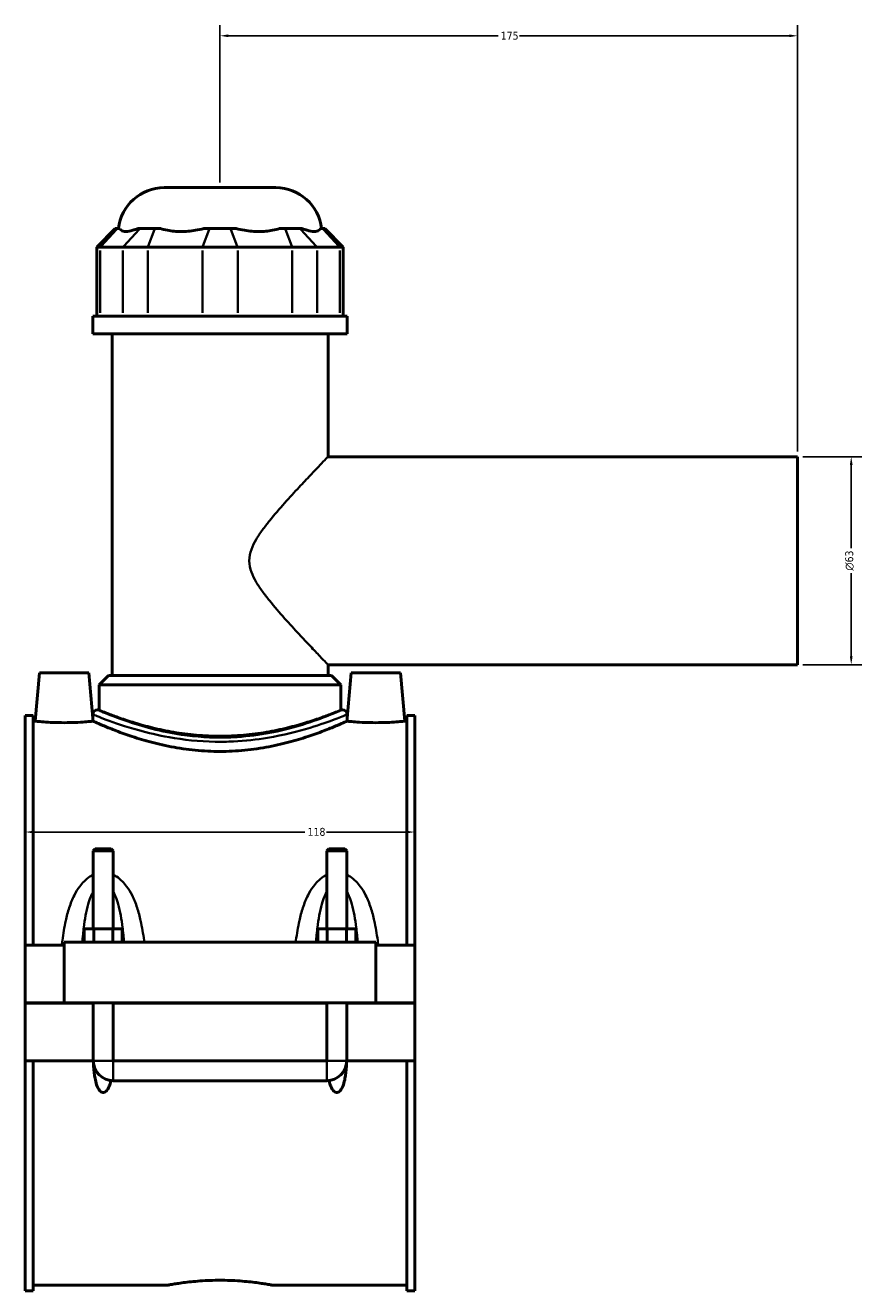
# Model space of a CAD drawing. Header units: millimetres. Extents: x -277 to 997, y -139 to 1176.
# Tile 1 of 7: x -277 to -24, y 260 to 644. Entities that reach past the tile are written whole.
import ezdxf

# ---------------------------------------------------------------- set-up
doc = ezdxf.new("R2010")
doc.units = ezdxf.units.MM
for name, color, linetype, lineweight in [('Dimension (ANSI)', 7, 'Continuous', 25), ('Visible (ANSI)', 7, 'Continuous', 50), ('Visible Narrow (ANSI)', 7, 'Continuous', 35)]:
    doc.layers.add(name, color=color, linetype=linetype, lineweight=lineweight)
doc.styles.add('Note Text (ANSI)', font='tahoma.ttf')
doc.dimstyles.new('Default - mm (ANSI)', dxfattribs={"dimtxt": 2.4, "dimasz": 2.5, "dimexe": 3.175, "dimexo": 1.6002, "dimgap": 0.8, "dimtad": 0, "dimtoh": 1, "dimdec": 0, "dimrnd": 1e-08, "dimzin": 4, "dimdsep": 46, "dimtxsty": 'Note Text (ANSI)', "dimcen": 0.09, "dimdle": 10, "dimclrd": 256, "dimclre": 256, "dimclrt": 5, "dimadec": 1, "dimazin": 1, "dimtfac": 1.27, "dimtofl": 0, "dimtmove": 0, "dimatfit": 3, "dimfxl": 1, "dimtolj": 1, "dimtzin": 4, "dimlwd": -1, "dimlwe": -1, "dimarcsym": 0})

# ---------------------------------------------------------------- blocks, each defined once
blk = doc.blocks.new('*D7')
at = {"layer": 'Defpoints', "color": 0, "transparency": 16777216}
for p in [(-276.95, 399.66), (-158.95, 399.66), (-158.95, 399.17)]:
    blk.add_point(p, dxfattribs=at)
at = {"layer": 'Dimension (ANSI)', "transparency": 16777216}
for p, q in [((-274.45, 399.17), (-192.21, 399.17)), ((-161.45, 399.17), (-185.69, 399.17))]:
    blk.add_line(p, q, dxfattribs=at)
for points in [[(-274.45, 399.59), (-274.45, 398.76), (-276.95, 399.17)], [(-161.45, 399.59), (-161.45, 398.76), (-158.95, 399.17)]]:
    blk.add_solid(points, dxfattribs=at)
at = {"layer": 'Dimension (ANSI)', "color": 5, "transparency": 16777216, "insert": (-191.41, 400.43), "char_height": 2.4, "attachment_point": 1, "style": 'Note Text (ANSI)'}
blk.add_mtext('\\A1;118', dxfattribs=at)
blk = doc.blocks.new('*D8')
at = {"layer": 'Defpoints', "color": 0, "transparency": 16777216}
for p in [(-217.95, 640.36), (-217.95, 594.36), (-42.95, 512.86)]:
    blk.add_point(p, dxfattribs=at)
at = {"layer": 'Dimension (ANSI)', "transparency": 16777216}
for p, q in [((-217.95, 595.96), (-217.95, 643.53)), ((-215.45, 640.36), (-133.68, 640.36)), ((-45.45, 640.36), (-127.21, 640.36)), ((-42.95, 514.46), (-42.95, 643.53))]:
    blk.add_line(p, q, dxfattribs=at)
for points in [[(-215.45, 640.77), (-215.45, 639.94), (-217.95, 640.36)], [(-45.45, 640.77), (-45.45, 639.94), (-42.95, 640.36)]]:
    blk.add_solid(points, dxfattribs=at)
at = {"layer": 'Dimension (ANSI)', "color": 5, "transparency": 16777216, "insert": (-132.88, 641.59), "char_height": 2.4, "attachment_point": 1, "style": 'Note Text (ANSI)'}
blk.add_mtext('\\A1;175', dxfattribs=at)
blk = doc.blocks.new('*D9')
at = {"layer": 'Defpoints', "color": 0, "transparency": 16777216}
for p in [(-42.95, 512.86), (-42.95, 449.86), (-26.68, 449.86)]:
    blk.add_point(p, dxfattribs=at)
at = {"layer": 'Dimension (ANSI)', "transparency": 16777216}
for p, q in [((-41.35, 512.86), (-23.5, 512.86)), ((-26.68, 510.36), (-26.68, 485.16)), ((-26.68, 452.36), (-26.68, 477.55)), ((-41.35, 449.86), (-23.5, 449.86))]:
    blk.add_line(p, q, dxfattribs=at)
for points in [[(-27.09, 510.36), (-26.26, 510.36), (-26.68, 512.86)], [(-27.09, 452.36), (-26.26, 452.36), (-26.68, 449.86)]]:
    blk.add_solid(points, dxfattribs=at)
at = {"layer": 'Dimension (ANSI)', "color": 5, "transparency": 16777216, "insert": (-28.48, 478.35), "char_height": 2.4, "attachment_point": 1, "rotation": 90, "style": 'Note Text (ANSI)'}
blk.add_mtext('\\A1;{\\fAIGDT|b0|i0;\\H2.4000;\\ln}\\fTahoma|b0|i0;\\H2.4000;63', dxfattribs=at)

msp = doc.modelspace()

# ---------------------------------------------------------------- linework, layer by layer
at = {"layer": 'Visible (ANSI)'}
for p, q in [((-234.84, 594.36), (-201.05, 594.36)), ((-249.69, 581.97), (-255.29, 576.37)), ((-249.69, 581.97), (-249.05, 581.97)), ((-248.35, 581.97), (-249.05, 581.97)), ((-242.22, 581.97), (-242.92, 581.97)), ((-242.22, 581.97), (-237.67, 581.97)), ((-235.98, 581.97), (-237.67, 581.97)), ((-221.16, 581.97), (-222.85, 581.97)), ((-221.16, 581.97), (-214.73, 581.97)), ((-213.04, 581.97), (-214.73, 581.97)), ((-198.22, 581.97), (-199.91, 581.97)), ((-198.22, 581.97), (-193.68, 581.97)), ((-192.98, 581.97), (-193.68, 581.97)), ((-186.84, 581.97), (-187.54, 581.97)), ((-186.84, 581.97), (-186.2, 581.97)), ((-186.2, 581.97), (-180.6, 576.37)), ((-254.23, 576.37), (-255.29, 576.37)), ((-255.29, 576.37), (-255.29, 555.42)), ((-254.23, 576.37), (-247.39, 576.37)), ((-239.81, 576.37), (-247.39, 576.37)), ((-239.81, 576.37), (-223.3, 576.37)), ((-212.59, 576.37), (-223.3, 576.37)), ((-212.59, 576.37), (-196.08, 576.37)), ((-188.5, 576.37), (-196.08, 576.37)), ((-188.5, 576.37), (-181.67, 576.37)), ((-180.6, 576.37), (-181.67, 576.37)), ((-180.6, 576.37), (-180.6, 555.42)), ((-179.45, 555.42), (-256.45, 555.42)), ((-256.45, 550.11), (-256.45, 555.42)), ((-179.45, 550.11), (-179.45, 555.42)), ((-179.45, 550.11), (-256.45, 550.11)), ((-250.67, 446.61), (-250.67, 550.11)), ((-185.22, 512.86), (-185.22, 550.11)), ((-185.22, 512.86), (-42.95, 512.86)), ((-42.95, 449.86), (-42.95, 512.86)), ((-185.22, 446.61), (-185.22, 449.86)), ((-185.22, 449.86), (-42.95, 449.86)), ((-272.65, 447.36), (-273.92, 432.76)), ((-272.65, 447.36), (-257.65, 447.36)), ((-257.65, 447.36), (-256.45, 433.64)), ((-251.72, 446.61), (-254.52, 443.81)), ((-251.72, 446.61), (-184.17, 446.61)), ((-184.17, 446.61), (-181.37, 443.81)), ((-178.25, 447.36), (-179.45, 433.64)), ((-163.25, 447.36), (-178.25, 447.36)), ((-163.25, 447.36), (-161.97, 432.76)), ((-181.37, 443.81), (-254.52, 443.81)), ((-254.52, 436.17), (-254.52, 443.81)), ((-181.37, 436.17), (-181.37, 443.81)), ((-276.95, 364.86), (-276.95, 434.46)), ((-274.59, 434.46), (-276.95, 434.46)), ((-274.59, 434.46), (-274.59, 364.86)), ((-256.45, 434.77), (-256.45, 433.64)), ((-254.52, 436.17), (-255.05, 436.17)), ((-180.85, 436.17), (-181.37, 436.17)), ((-179.45, 434.77), (-179.45, 433.64)), ((-161.31, 434.46), (-161.31, 364.86)), ((-158.95, 434.46), (-161.31, 434.46)), ((-158.95, 364.86), (-158.95, 434.46)), ((-274.59, 432.76), (-273.92, 432.76)), ((-161.97, 432.76), (-161.31, 432.76)), ((-255.75, 394.07), (-256.35, 393.47)), ((-256.35, 393.47), (-250.35, 393.47)), ((-256.35, 393.47), (-256.35, 369.86)), ((-250.95, 394.07), (-255.75, 394.07)), ((-250.95, 394.07), (-250.35, 393.47)), ((-250.35, 393.47), (-250.35, 369.86)), ((-184.95, 394.07), (-185.55, 393.47)), ((-185.55, 393.47), (-179.55, 393.47)), ((-185.55, 369.86), (-185.55, 393.47)), ((-180.15, 394.07), (-184.95, 394.07)), ((-180.15, 394.07), (-179.55, 393.47)), ((-179.55, 369.86), (-179.55, 393.47)), ((-259.12, 365.86), (-259.12, 369.86)), ((-256.23, 369.86), (-259.12, 369.86)), ((-256.23, 365.86), (-256.23, 369.86)), ((-250.46, 369.86), (-256.23, 369.86)), ((-250.46, 365.86), (-250.46, 369.86)), ((-247.57, 369.86), (-250.46, 369.86)), ((-247.57, 365.86), (-247.57, 369.86)), ((-188.32, 365.86), (-188.32, 369.86)), ((-185.43, 369.86), (-188.32, 369.86)), ((-185.43, 365.86), (-185.43, 369.86)), ((-179.66, 369.86), (-185.43, 369.86)), ((-179.66, 365.86), (-179.66, 369.86)), ((-176.77, 369.86), (-179.66, 369.86)), ((-176.77, 365.86), (-176.77, 369.86)), ((-276.95, 364.86), (-265.15, 364.86)), ((-276.95, 347.41), (-276.95, 364.86)), ((-265.15, 365.86), (-265.15, 347.41)), ((-265.15, 365.86), (-170.75, 365.86)), ((-170.75, 347.41), (-170.75, 365.86)), ((-170.75, 364.86), (-158.95, 364.86)), ((-158.95, 364.86), (-158.95, 347.41)), ((-276.95, 347.41), (-265.15, 347.41)), ((-276.95, 329.86), (-276.95, 347.31)), ((-256.35, 347.31), (-276.95, 347.31)), ((-265.15, 347.41), (-170.75, 347.41)), ((-256.35, 347.41), (-256.35, 347.31)), ((-256.35, 329.86), (-256.35, 347.31)), ((-250.35, 347.41), (-250.35, 347.31)), ((-250.35, 347.31), (-250.35, 329.86)), ((-185.55, 347.31), (-250.35, 347.31)), ((-185.55, 347.31), (-185.55, 347.41)), ((-185.55, 329.86), (-185.55, 347.31)), ((-179.55, 347.31), (-179.55, 347.41)), ((-179.55, 347.31), (-179.55, 329.86)), ((-158.95, 347.31), (-179.55, 347.31)), ((-170.75, 347.41), (-158.95, 347.41)), ((-158.95, 347.31), (-158.95, 329.86)), ((-276.95, 260.25), (-276.95, 329.86)), ((-276.95, 329.86), (-256.35, 329.86)), ((-274.59, 329.86), (-274.59, 260.25)), ((-250.35, 329.86), (-185.55, 329.86)), ((-179.55, 329.86), (-158.95, 329.86)), ((-161.31, 329.86), (-161.31, 260.25)), ((-158.95, 260.25), (-158.95, 329.86)), ((-250.35, 323.86), (-185.55, 323.86)), ((-274.59, 261.96), (-233.63, 261.96)), ((-202.27, 261.96), (-161.31, 261.96)), ((-274.59, 260.25), (-276.95, 260.25)), ((-158.95, 260.25), (-161.31, 260.25))]:
    msp.add_line(p, q, dxfattribs=at)
for centre, radius, start, end in [((-234.84, 580.36), 14, 90, 173.3964), ((-201.05, 580.36), 14, 6.6036, 90), ((-255.05, 434.77), 1.4, 90, 180), ((-180.85, 434.77), 1.4, 0, 90), ((-250.35, 329.86), 6, 180, 270), ((-185.55, 329.86), 6, 270, 0)]:
    msp.add_arc(centre, radius, start, end, dxfattribs=at)
for points, knots in [([(-248.35, 581.97), (-248.25, 581.75), (-248.09, 581.57), (-247.54, 581.18), (-247.04, 581.06), (-246.47, 581.06), (-245.91, 581.06), (-245.19, 581.18), (-243.9, 581.57), (-243.42, 581.75), (-242.92, 581.97)], [-0.681737, -0.681737, -0.681737, -0.681737, -0.441391, -0.441391, 0, 0, 0, 0.441391, 0.441391, 0.681737, 0.681737, 0.681737, 0.681737]), ([(-235.98, 581.97), (-235.33, 581.75), (-234.63, 581.57), (-232.56, 581.18), (-231.12, 581.06), (-229.76, 581.06), (-228.4, 581.06), (-226.88, 581.18), (-224.51, 581.57), (-223.67, 581.75), (-222.85, 581.97)], [-0.681737, -0.681737, -0.681737, -0.681737, -0.441391, -0.441391, 0, 0, 0, 0.441391, 0.441391, 0.681737, 0.681737, 0.681737, 0.681737]), ([(-213.04, 581.97), (-212.23, 581.75), (-211.39, 581.57), (-209.02, 581.18), (-207.49, 581.06), (-206.13, 581.06), (-204.77, 581.06), (-203.34, 581.18), (-201.27, 581.57), (-200.57, 581.75), (-199.91, 581.97)], [-0.681737, -0.681737, -0.681737, -0.681737, -0.441391, -0.441391, 0, 0, 0, 0.441391, 0.441391, 0.681737, 0.681737, 0.681737, 0.681737]), ([(-192.98, 581.97), (-192.48, 581.75), (-191.99, 581.57), (-190.71, 581.18), (-189.99, 581.06), (-189.42, 581.06), (-188.86, 581.06), (-188.35, 581.18), (-187.8, 581.57), (-187.65, 581.75), (-187.54, 581.97)], [-0.681737, -0.681737, -0.681737, -0.681737, -0.441391, -0.441391, 0, 0, 0, 0.441391, 0.441391, 0.681737, 0.681737, 0.681737, 0.681737]), ([(-256.43, 432.75), (-256.44, 433.01), (-256.44, 433.27), (-256.44, 433.5), (-256.45, 433.55), (-256.45, 433.62), (-256.45, 433.64), (-256.45, 433.64)], [1.0273188, 1.0273188, 1.0273188, 1.0273188, 1.1113306, 1.1113306, 1.1374372, 1.1374372, 1.1635439, 1.1635439, 1.1635439, 1.1635439]), ([(-179.45, 433.64), (-179.45, 433.64), (-179.45, 433.62), (-179.45, 433.55), (-179.45, 433.5), (-179.45, 433.27), (-179.46, 433.01), (-179.46, 432.75)], [1.1635439, 1.1635439, 1.1635439, 1.1635439, 1.1896505, 1.1896505, 1.2157572, 1.2157572, 1.2997689, 1.2997689, 1.2997689, 1.2997689]), ([(-256.43, 432.75), (-256.53, 432.74), (-256.73, 432.72), (-257.48, 432.65), (-258.15, 432.59), (-259.71, 432.47), (-260.7, 432.41), (-262.86, 432.32), (-264.04, 432.3), (-266.25, 432.3), (-267.43, 432.32), (-269.6, 432.41), (-270.58, 432.47), (-272.14, 432.59), (-272.81, 432.65), (-273.71, 432.73), (-273.92, 432.76), (-273.92, 432.76)], [1.430253, 1.430253, 1.430253, 1.430253, 1.658012, 1.658012, 1.989476, 1.989476, 2.321287, 2.321287, 2.653097, 2.653097, 2.984908, 2.984908, 3.316719, 3.316719, 3.648183, 3.648183, 3.979646, 3.979646, 3.979646, 3.979646]), ([(-179.46, 432.75), (-179.52, 432.72), (-179.76, 432.62), (-180.68, 432.21), (-181.43, 431.88), (-183.41, 431.04), (-184.63, 430.54), (-187.45, 429.45), (-189.04, 428.87), (-192.41, 427.73), (-194.33, 427.14), (-198.49, 426), (-200.75, 425.47), (-205.48, 424.56), (-207.96, 424.2), (-212.96, 423.71), (-215.49, 423.59), (-220.41, 423.59), (-222.93, 423.71), (-227.94, 424.2), (-230.41, 424.56), (-235.14, 425.47), (-237.4, 426), (-241.57, 427.14), (-243.48, 427.73), (-246.86, 428.87), (-248.45, 429.45), (-251.26, 430.54), (-252.49, 431.04), (-254.46, 431.88), (-255.22, 432.21), (-256.14, 432.62), (-256.37, 432.72), (-256.43, 432.75)], [5.999725, 5.999725, 5.999725, 5.999725, 6.630981, 6.630981, 7.367196, 7.367196, 8.103411, 8.103411, 8.839627, 8.839627, 9.577103, 9.577103, 10.314579, 10.314579, 11.052055, 11.052055, 11.789532, 11.789532, 12.527008, 12.527008, 13.264484, 13.264484, 14.00196, 14.00196, 14.739436, 14.739436, 15.475652, 15.475652, 16.211867, 16.211867, 16.948082, 16.948082, 17.579338, 17.579338, 17.579338, 17.579338]), ([(-161.97, 432.76), (-161.97, 432.76), (-162.19, 432.73), (-163.08, 432.65), (-163.75, 432.59), (-165.31, 432.47), (-166.3, 432.41), (-168.46, 432.32), (-169.64, 432.3), (-170.75, 432.3), (-171.85, 432.3), (-173.03, 432.32), (-175.2, 432.41), (-176.18, 432.47), (-177.74, 432.59), (-178.41, 432.65), (-179.17, 432.72), (-179.37, 432.74), (-179.46, 432.75)], [3.979646, 3.979646, 3.979646, 3.979646, 4.31111, 4.31111, 4.642574, 4.642574, 4.974384, 4.974384, 5.306195, 5.306195, 5.306195, 5.638006, 5.638006, 5.969816, 5.969816, 6.30128, 6.30128, 6.52904, 6.52904, 6.52904, 6.52904]), ([(-251.01, 323.89), (-251.11, 323.48), (-251.23, 323.05), (-251.59, 322.01), (-251.86, 321.4), (-252.39, 320.76), (-252.55, 320.6), (-252.83, 320.43), (-252.93, 320.38), (-253.13, 320.32), (-253.24, 320.3), (-253.45, 320.3), (-253.56, 320.32), (-253.76, 320.38), (-253.86, 320.43), (-254.14, 320.6), (-254.3, 320.76), (-254.84, 321.4), (-255.11, 322.01), (-255.54, 323.27), (-255.7, 323.94), (-256.04, 325.71), (-256.17, 326.94), (-256.26, 328.48), (-256.28, 328.75), (-256.29, 329.02)], [1.539175, 1.539175, 1.539175, 1.539175, 1.665244, 1.665244, 1.859039, 1.859039, 1.922937, 1.922937, 1.954886, 1.954886, 1.986835, 1.986835, 2.018784, 2.018784, 2.050733, 2.050733, 2.11463, 2.11463, 2.308426, 2.308426, 2.502221, 2.502221, 2.870083, 2.870083, 2.946888, 2.946888, 2.946888, 2.946888]), ([(-179.61, 329.02), (-179.62, 328.75), (-179.63, 328.48), (-179.73, 326.94), (-179.85, 325.71), (-180.19, 323.94), (-180.35, 323.27), (-180.79, 322.01), (-181.06, 321.4), (-181.59, 320.76), (-181.75, 320.6), (-182.03, 320.43), (-182.13, 320.38), (-182.33, 320.32), (-182.44, 320.3), (-182.65, 320.3), (-182.76, 320.32), (-182.96, 320.38), (-183.06, 320.43), (-183.34, 320.6), (-183.5, 320.76), (-184.04, 321.4), (-184.31, 322.01), (-184.67, 323.05), (-184.78, 323.48), (-184.88, 323.89)], [1.026781, 1.026781, 1.026781, 1.026781, 1.103586, 1.103586, 1.471449, 1.471449, 1.665244, 1.665244, 1.859039, 1.859039, 1.922937, 1.922937, 1.954886, 1.954886, 1.986835, 1.986835, 2.018784, 2.018784, 2.050733, 2.050733, 2.11463, 2.11463, 2.308426, 2.308426, 2.434494, 2.434494, 2.434494, 2.434494]), ([(-233.63, 261.96), (-233.63, 261.96), (-233.53, 261.97), (-233.13, 262.05), (-232.83, 262.1), (-232.03, 262.24), (-231.53, 262.32), (-230.38, 262.49), (-229.73, 262.59), (-228.34, 262.77), (-227.55, 262.86), (-225.84, 263.04), (-224.92, 263.12), (-222.99, 263.26), (-221.98, 263.32), (-219.95, 263.39), (-218.93, 263.41), (-216.96, 263.41), (-215.94, 263.39), (-213.91, 263.32), (-212.91, 263.26), (-210.98, 263.12), (-210.05, 263.04), (-208.34, 262.86), (-207.55, 262.77), (-206.16, 262.59), (-205.51, 262.49), (-204.36, 262.32), (-203.86, 262.24), (-203.06, 262.1), (-202.76, 262.05), (-202.36, 261.97), (-202.27, 261.96), (-202.27, 261.96)], [2.368365, 2.368365, 2.368365, 2.368365, 2.664404, 2.664404, 2.960444, 2.960444, 3.256484, 3.256484, 3.552524, 3.552524, 3.848575, 3.848575, 4.144627, 4.144627, 4.440678, 4.440678, 4.736729, 4.736729, 5.032781, 5.032781, 5.328832, 5.328832, 5.624884, 5.624884, 5.920935, 5.920935, 6.216975, 6.216975, 6.513015, 6.513015, 6.809054, 6.809054, 7.105094, 7.105094, 7.105094, 7.105094])]:
    msp.add_open_spline(points, degree=3, knots=knots, dxfattribs=at)
at = {"layer": 'Visible Narrow (ANSI)'}
for p, q in [((-249.31, 581.69), (-253.97, 576.65)), ((-247.13, 576.65), (-242.47, 581.69)), ((-237.78, 581.69), (-239.71, 576.65)), ((-221.27, 581.69), (-223.2, 576.65)), ((-214.63, 581.69), (-212.7, 576.65)), ((-198.12, 581.69), (-196.19, 576.65)), ((-193.42, 581.69), (-188.76, 576.65)), ((-186.58, 581.69), (-181.93, 576.65)), ((-254.23, 556.46), (-254.23, 575.32)), ((-247.39, 575.32), (-247.39, 556.46)), ((-239.81, 556.46), (-239.81, 575.32)), ((-223.3, 575.32), (-223.3, 556.46)), ((-212.59, 556.46), (-212.59, 575.32)), ((-196.08, 575.32), (-196.08, 556.46)), ((-188.5, 556.46), (-188.5, 575.32)), ((-181.67, 575.32), (-181.67, 556.46)), ((-256.31, 329.86), (-250.38, 329.86)), ((-250.35, 323.89), (-250.35, 329.82)), ((-185.55, 323.89), (-185.55, 329.82)), ((-179.58, 329.86), (-185.51, 329.86))]:
    msp.add_line(p, q, dxfattribs=at)
for points, knots in [([(-185.22, 449.86), (-185.22, 449.86), (-185.44, 450.08), (-186.29, 450.96), (-186.92, 451.63), (-188.52, 453.3), (-189.49, 454.31), (-191.62, 456.57), (-192.79, 457.81), (-195.34, 460.56), (-196.84, 462.18), (-199.89, 465.61), (-201.46, 467.41), (-203.69, 470.18), (-204.41, 471.11), (-205.77, 472.99), (-206.41, 473.94), (-207.56, 475.88), (-208.06, 476.88), (-208.82, 478.99), (-209.08, 480.11), (-209.08, 482.61), (-208.82, 483.72), (-208.06, 485.83), (-207.56, 486.83), (-206.41, 488.78), (-205.77, 489.73), (-204.41, 491.6), (-203.69, 492.53), (-201.46, 495.3), (-199.89, 497.1), (-196.84, 500.53), (-195.34, 502.15), (-192.79, 504.9), (-191.62, 506.14), (-189.49, 508.4), (-188.52, 509.41), (-186.92, 511.09), (-186.29, 511.75), (-185.44, 512.63), (-185.22, 512.86), (-185.22, 512.86)], [5.58314, 5.58314, 5.58314, 5.58314, 6.229001, 6.229001, 6.874861, 6.874861, 7.520721, 7.520721, 8.166581, 8.166581, 8.916506, 8.916506, 9.666431, 9.666431, 10.041393, 10.041393, 10.416356, 10.416356, 10.791318, 10.791318, 11.166281, 11.166281, 11.541243, 11.541243, 11.916206, 11.916206, 12.291168, 12.291168, 12.66613, 12.66613, 13.416055, 13.416055, 14.16598, 14.16598, 14.81184, 14.81184, 15.457701, 15.457701, 16.103561, 16.103561, 16.749421, 16.749421, 16.749421, 16.749421]), ([(-256.45, 434.77), (-256.45, 434.77), (-256.42, 434.76), (-256.07, 434.62), (-254.7, 434.05), (-250.04, 432.31), (-246.65, 431.12), (-239.78, 429.22), (-236.7, 428.48), (-229.02, 427.12), (-224.26, 426.61), (-217.57, 426.49), (-215.69, 426.52), (-210.29, 426.78), (-206.82, 427.17), (-198.69, 428.52), (-194.29, 429.66), (-187.53, 431.71), (-184.96, 432.64), (-181.4, 433.98), (-180.27, 434.44), (-179.55, 434.73), (-179.45, 434.77), (-179.45, 434.77)], [-29.434632, -29.434632, -29.434632, -29.434632, -29.212978, -29.212978, -27.720166, -27.720166, -26.141062, -26.141062, -25.083263, -25.083263, -23.690836, -23.690836, -23.151494, -23.151494, -22.122579, -22.122579, -20.591353, -20.591353, -19.287862, -19.287862, -18.132928, -18.132928, -17.660778, -17.660778, -17.660778, -17.660778]), ([(-180.85, 436.17), (-180.85, 436.17), (-180.95, 436.13), (-181.64, 435.83), (-182.73, 435.37), (-186.16, 434), (-188.64, 433.06), (-195.15, 430.98), (-199.39, 429.82), (-207.23, 428.45), (-210.57, 428.05), (-215.78, 427.79), (-217.58, 427.76), (-224.03, 427.88), (-228.62, 428.4), (-236.01, 429.78), (-238.98, 430.53), (-245.6, 432.46), (-248.87, 433.67), (-253.37, 435.44), (-254.68, 436.02), (-255.03, 436.16), (-255.05, 436.17), (-255.05, 436.17)], [17.660778, 17.660778, 17.660778, 17.660778, 18.132928, 18.132928, 19.287862, 19.287862, 20.591353, 20.591353, 22.122579, 22.122579, 23.151494, 23.151494, 23.690836, 23.690836, 25.083263, 25.083263, 26.141062, 26.141062, 27.720166, 27.720166, 29.212978, 29.212978, 29.434632, 29.434632, 29.434632, 29.434632]), ([(-181.37, 436.17), (-181.37, 436.17), (-181.6, 436.08), (-182.54, 435.7), (-183.25, 435.41), (-185.13, 434.69), (-186.29, 434.25), (-188.96, 433.32), (-190.48, 432.81), (-193.69, 431.83), (-195.51, 431.32), (-199.48, 430.35), (-201.63, 429.89), (-206.12, 429.12), (-208.47, 428.81), (-213.22, 428.4), (-215.62, 428.29), (-220.28, 428.29), (-222.67, 428.4), (-227.42, 428.81), (-229.77, 429.12), (-234.27, 429.89), (-236.42, 430.35), (-240.38, 431.32), (-242.2, 431.83), (-245.42, 432.81), (-246.93, 433.32), (-249.61, 434.25), (-250.77, 434.69), (-252.64, 435.41), (-253.36, 435.7), (-254.3, 436.08), (-254.52, 436.17), (-254.52, 436.17)], [5.583855, 5.583855, 5.583855, 5.583855, 6.281436, 6.281436, 6.979017, 6.979017, 7.676598, 7.676598, 8.374179, 8.374179, 9.072562, 9.072562, 9.770944, 9.770944, 10.469327, 10.469327, 11.16771, 11.16771, 11.866093, 11.866093, 12.564476, 12.564476, 13.262858, 13.262858, 13.961241, 13.961241, 14.658822, 14.658822, 15.356403, 15.356403, 16.053984, 16.053984, 16.751565, 16.751565, 16.751565, 16.751565]), ([(-256.35, 386.22), (-256.7, 386.06), (-257.03, 385.88), (-258.01, 385.27), (-258.61, 384.77), (-259.63, 383.76), (-260.06, 383.25), (-261.08, 381.89), (-261.61, 380.99), (-262.69, 378.84), (-263.2, 377.56), (-264.05, 374.97), (-264.4, 373.66), (-265.13, 370.37), (-265.46, 368.36), (-265.78, 365.84), (-265.84, 365.35), (-265.9, 364.86)], [-2.948988, -2.948988, -2.948988, -2.948988, -2.833787, -2.833787, -2.599975, -2.599975, -2.39915, -2.39915, -2.086513, -2.086513, -1.680084, -1.680084, -1.286555, -1.286555, -0.707553, -0.707553, -0.567667, -0.567667, -0.567667, -0.567667]), ([(-240.91, 365.86), (-240.93, 366.02), (-240.95, 366.17), (-241.23, 368.36), (-241.56, 370.37), (-242.3, 373.66), (-242.64, 374.97), (-243.49, 377.56), (-244, 378.84), (-245.08, 380.99), (-245.62, 381.89), (-246.63, 383.25), (-247.06, 383.76), (-248.08, 384.77), (-248.68, 385.27), (-249.66, 385.88), (-250, 386.06), (-250.35, 386.22)], [-5.855929, -5.855929, -5.855929, -5.855929, -5.810695, -5.810695, -5.231693, -5.231693, -4.838164, -4.838164, -4.431735, -4.431735, -4.119097, -4.119097, -3.918272, -3.918272, -3.68446, -3.68446, -3.569259, -3.569259, -3.569259, -3.569259]), ([(-185.55, 386.22), (-185.9, 386.06), (-186.23, 385.88), (-187.21, 385.27), (-187.81, 384.77), (-188.83, 383.76), (-189.26, 383.25), (-190.28, 381.89), (-190.81, 380.99), (-191.89, 378.84), (-192.4, 377.56), (-193.25, 374.97), (-193.6, 373.66), (-194.33, 370.37), (-194.66, 368.36), (-194.94, 366.17), (-194.96, 366.02), (-194.98, 365.86)], [-2.948988, -2.948988, -2.948988, -2.948988, -2.833787, -2.833787, -2.599975, -2.599975, -2.39915, -2.39915, -2.086513, -2.086513, -1.680084, -1.680084, -1.286555, -1.286555, -0.707553, -0.707553, -0.662319, -0.662319, -0.662319, -0.662319]), ([(-170, 364.86), (-170.05, 365.35), (-170.11, 365.84), (-170.43, 368.36), (-170.76, 370.37), (-171.5, 373.66), (-171.84, 374.97), (-172.69, 377.56), (-173.2, 378.84), (-174.28, 380.99), (-174.82, 381.89), (-175.83, 383.25), (-176.26, 383.76), (-177.28, 384.77), (-177.88, 385.27), (-178.86, 385.88), (-179.2, 386.06), (-179.55, 386.22)], [-5.95058, -5.95058, -5.95058, -5.95058, -5.810695, -5.810695, -5.231693, -5.231693, -4.838164, -4.838164, -4.431735, -4.431735, -4.119097, -4.119097, -3.918272, -3.918272, -3.68446, -3.68446, -3.569259, -3.569259, -3.569259, -3.569259]), ([(-259.66, 365.86), (-259.54, 367.35), (-259.4, 368.83), (-259.06, 371.5), (-258.88, 372.7), (-258.44, 375.08), (-258.18, 376.26), (-257.62, 378.23), (-257.34, 379.06), (-256.82, 380.31), (-256.6, 380.78), (-256.35, 381.21), (-256.35, 381.21), (-256.35, 381.22)], [0.819533, 0.819533, 0.819533, 0.819533, 1.286555, 1.286555, 1.680084, 1.680084, 2.086513, 2.086513, 2.39915, 2.39915, 2.599975, 2.599975, 2.601781, 2.601781, 2.601781, 2.601781]), ([(-250.35, 381.22), (-250.34, 381.21), (-250.34, 381.21), (-250.1, 380.78), (-249.87, 380.31), (-249.35, 379.06), (-249.07, 378.23), (-248.51, 376.26), (-248.25, 375.08), (-247.81, 372.7), (-247.63, 371.5), (-247.3, 368.83), (-247.15, 367.35), (-247.03, 365.86)], [3.916467, 3.916467, 3.916467, 3.916467, 3.918272, 3.918272, 4.119097, 4.119097, 4.431735, 4.431735, 4.838164, 4.838164, 5.231693, 5.231693, 5.698714, 5.698714, 5.698714, 5.698714]), ([(-188.86, 365.86), (-188.74, 367.35), (-188.6, 368.83), (-188.26, 371.5), (-188.08, 372.7), (-187.64, 375.08), (-187.38, 376.26), (-186.82, 378.23), (-186.54, 379.06), (-186.02, 380.31), (-185.8, 380.78), (-185.55, 381.21), (-185.55, 381.21), (-185.55, 381.22)], [0.819533, 0.819533, 0.819533, 0.819533, 1.286555, 1.286555, 1.680084, 1.680084, 2.086513, 2.086513, 2.39915, 2.39915, 2.599975, 2.599975, 2.601781, 2.601781, 2.601781, 2.601781]), ([(-179.55, 381.22), (-179.54, 381.21), (-179.54, 381.21), (-179.3, 380.78), (-179.07, 380.31), (-178.55, 379.06), (-178.27, 378.23), (-177.71, 376.26), (-177.45, 375.08), (-177.01, 372.7), (-176.83, 371.5), (-176.5, 368.83), (-176.35, 367.35), (-176.23, 365.86)], [3.916467, 3.916467, 3.916467, 3.916467, 3.918272, 3.918272, 4.119097, 4.119097, 4.431735, 4.431735, 4.838164, 4.838164, 5.231693, 5.231693, 5.698714, 5.698714, 5.698714, 5.698714])]:
    msp.add_open_spline(points, degree=3, knots=knots, dxfattribs=at)

# ---------------------------------------------------------------- dimensions: what is measured, and where the dimension line sits
at = {"layer": 'Dimension (ANSI)'}
for base, p1, p2, override, picture, middle in [((-217.95, 640.36), (-42.95, 512.86), (-217.95, 594.36), {"dimgap": 0.8, "dimtoh": 0, "dimdec": 0, "dimtol": 0, "dimlim": 0, "dimtp": 0, "dimtm": 0, "dimtdec": 2, "dimatfit": 1}, '*D8', (-130.45, 640.36)), ((-158.95, 399.17), (-276.95, 399.66), (-158.95, 399.66), {"dimgap": 0.8, "dimtoh": 0, "dimdec": 0, "dimse1": 1, "dimse2": 1, "dimtol": 0, "dimlim": 0, "dimtp": 0, "dimtm": 0, "dimtdec": 2, "dimatfit": 1}, '*D7', (-188.95, 399.17))]:
    dim = msp.add_linear_dim(base=base, p1=p1, p2=p2, angle=180, dimstyle='Default - mm (ANSI)', override=override, dxfattribs=at)
    dim.commit()
    dim.dimension.update_dxf_attribs({"geometry": picture, "text_midpoint": middle, "dimtype": 160})
dim = msp.add_linear_dim(base=(-26.68, 449.86), p1=(-42.95, 512.86), p2=(-42.95, 449.86), angle=90, text='{\\fAIGDT|b0|i0;\\H2.4000;\\ln}\\fTahoma|b0|i0;\\H2.4000;<>', dimstyle='Default - mm (ANSI)', override={"dimgap": 0.8, "dimtoh": 0, "dimdec": 0, "dimtol": 0, "dimlim": 0, "dimtp": 0, "dimtm": 0, "dimtdec": 2, "dimatfit": 1}, dxfattribs=at)
dim.commit()
dim.dimension.update_dxf_attribs({"geometry": '*D9', "text_midpoint": (-26.68, 481.36), "dimtype": 160})

doc.saveas('drawing.dxf')
